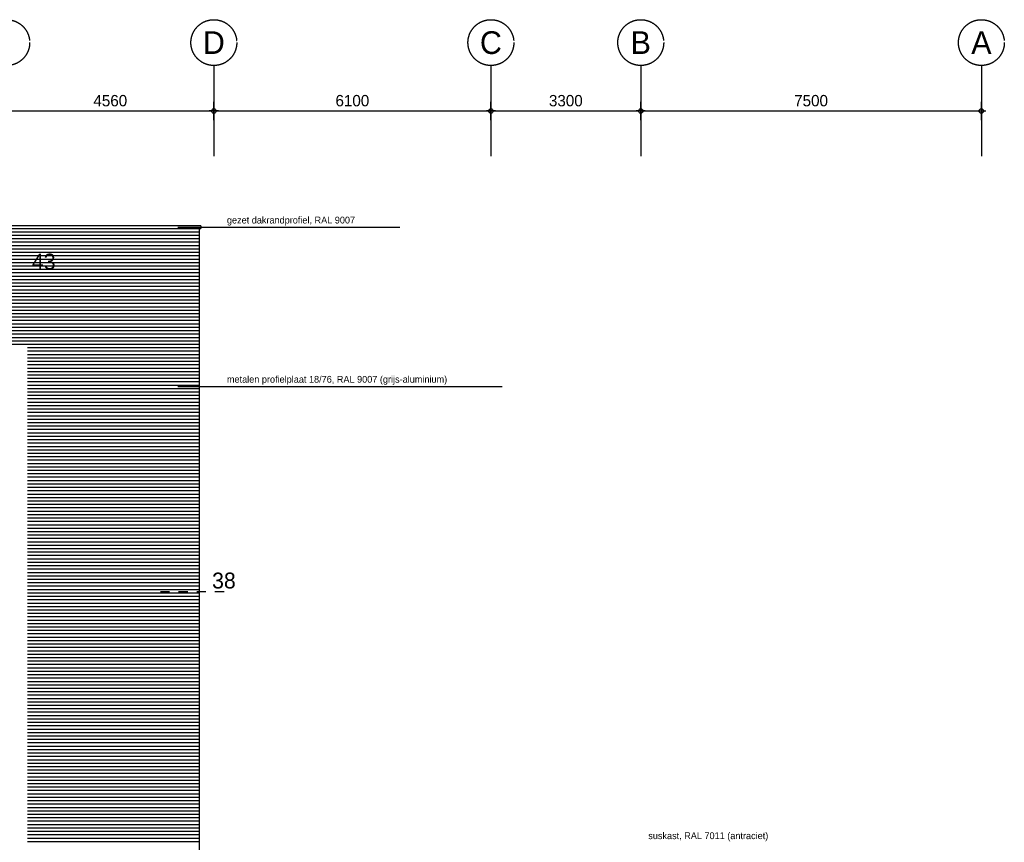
# Model space of a CAD drawing. Extents: x 0 to 140000, y 0 to 84100.
# Tile 10 of 36: x 50407 to 72087, y 20258 to 38374. Entities that reach past the tile are written whole.
import ezdxf
from ezdxf.enums import TextEntityAlignment as Align

# ---------------------------------------------------------------- set-up
doc = ezdxf.new("R2010")
doc.units = 0
doc.header["$LTSCALE"] = 100
doc.header["$MEASUREMENT"] = 0
doc.header["$PDMODE"] = 35
doc.header["$PDSIZE"] = 100
doc.linetypes.add('B0201', pattern=[50, 31.25, -6.25, 6.25, -6.25])
doc.linetypes.add('TEGELS', pattern=[4, 2, -2])
doc.layers.get('0').update_dxf_attribs({"linetype": 'CONTINUOUS'})
doc.layers.get('DEFPOINTS').update_dxf_attribs({"linetype": 'CONTINUOUS'})
for name, color, linetype in [('AL$7A---_STRAMIEN', 42, 'B0201'), ('AL21----_BUITENWAND', 2, 'CONTINUOUS'), ('AM$1A---_ALGEMEEN', 1, 'CONTINUOUS'), ('AT$1A---_ALGEMEEN', 1, 'CONTINUOUS'), ('AT$1A---_TEKST', 2, 'CONTINUOUS'), ('DETAILS', 4, 'TEGELS'), ('GOLFPLAAT', 42, 'CONTINUOUS')]:
    doc.layers.add(name, color=color, linetype=linetype)
doc.styles.add('02_100', font='B-GBP.shx', dxfattribs={"height": 250})
doc.styles.add('03_100', font='B-GBP.shx', dxfattribs={"height": 350})
doc.styles.add('03_200', font='B-GBP.shx', dxfattribs={"height": 700})
doc.styles.add('B-01', font='b-gbp')
doc.dimstyles.new('1732', dxfattribs={"dimscale": 100, "dimtxt": 2.5, "dimasz": 1, "dimexe": 0.18, "dimexo": 0.0625, "dimgap": 1, "dimtad": 1, "dimdec": 0, "dimzin": 0, "dimtxsty": 'B-01', "dimblk1": 'B-TOD', "dimblk2": 'B-TOD', "dimsah": 1, "dimcen": 1, "dimse1": 1, "dimse2": 1, "dimclrt": 2, "dimazin": 3, "dimtfac": 1, "dimtdec": 1, "dimtmove": 0, "dimatfit": 3, "dimtolj": 1, "dimtzin": 0})

# ---------------------------------------------------------------- blocks, each defined once
blk = doc.blocks.new('B-TOD')
for p, q in [((-1, 0), (1, 0)), ((0, -2), (0, 2))]:
    blk.add_line(p, q)
blk.add_circle((0, 0), 0.5)
blk = doc.blocks.new('*D65')
at = {"color": 0, "linetype": 'BYBLOCK'}
blk.add_line((50222, 36364), (54582, 36364), dxfattribs=at)
at = {"layer": 'DEFPOINTS', "color": 0, "linetype": 'BYBLOCK'}
for p in [(54682, 36364), (50122, 36018), (54682, 36018)]:
    blk.add_point(p, dxfattribs=at)
at = {"color": 0, "linetype": 'BYBLOCK', "xscale": 100, "yscale": 100, "zscale": 100, "rotation": 180}
blk.add_blockref('B-TOD', (50122, 36364), dxfattribs=at)
at = {"color": 0, "linetype": 'BYBLOCK', "xscale": 100, "yscale": 100, "zscale": 100}
blk.add_blockref('B-TOD', (54682, 36364), dxfattribs=at)
at = {"color": 2, "linetype": 'BYBLOCK', "insert": (52402, 36589), "char_height": 250, "attachment_point": 5, "style": 'B-01'}
blk.add_mtext('\\A1;4560', dxfattribs=at)
blk = doc.blocks.new('*D64')
at = {"color": 0, "linetype": 'BYBLOCK'}
blk.add_line((54782, 36364), (60682, 36364), dxfattribs=at)
at = {"layer": 'DEFPOINTS', "color": 0, "linetype": 'BYBLOCK'}
for p in [(60782, 36364), (54682, 36018), (60782, 36018)]:
    blk.add_point(p, dxfattribs=at)
at = {"color": 0, "linetype": 'BYBLOCK', "xscale": 100, "yscale": 100, "zscale": 100, "rotation": 180}
blk.add_blockref('B-TOD', (54682, 36364), dxfattribs=at)
at = {"color": 0, "linetype": 'BYBLOCK', "xscale": 100, "yscale": 100, "zscale": 100}
blk.add_blockref('B-TOD', (60782, 36364), dxfattribs=at)
at = {"color": 2, "linetype": 'BYBLOCK', "insert": (57732, 36589), "char_height": 250, "attachment_point": 5, "style": 'B-01'}
blk.add_mtext('\\A1;6100', dxfattribs=at)
blk = doc.blocks.new('*D63')
at = {"color": 0, "linetype": 'BYBLOCK'}
blk.add_line((60882, 36364), (63982, 36364), dxfattribs=at)
at = {"layer": 'DEFPOINTS', "color": 0, "linetype": 'BYBLOCK'}
for p in [(64082, 36364), (60782, 36018), (64082, 36018)]:
    blk.add_point(p, dxfattribs=at)
at = {"color": 0, "linetype": 'BYBLOCK', "xscale": 100, "yscale": 100, "zscale": 100, "rotation": 180}
blk.add_blockref('B-TOD', (60782, 36364), dxfattribs=at)
at = {"color": 0, "linetype": 'BYBLOCK', "xscale": 100, "yscale": 100, "zscale": 100}
blk.add_blockref('B-TOD', (64082, 36364), dxfattribs=at)
at = {"color": 2, "linetype": 'BYBLOCK', "insert": (62432, 36589), "char_height": 250, "attachment_point": 5, "style": 'B-01'}
blk.add_mtext('\\A1;3300', dxfattribs=at)
blk = doc.blocks.new('*D62')
at = {"color": 0, "linetype": 'BYBLOCK'}
blk.add_line((64182, 36364), (71482, 36364), dxfattribs=at)
at = {"layer": 'DEFPOINTS', "color": 0, "linetype": 'BYBLOCK'}
for p in [(71582, 36364), (64082, 36018), (71582, 36018)]:
    blk.add_point(p, dxfattribs=at)
at = {"color": 0, "linetype": 'BYBLOCK', "xscale": 100, "yscale": 100, "zscale": 100, "rotation": 180}
blk.add_blockref('B-TOD', (64082, 36364), dxfattribs=at)
at = {"color": 0, "linetype": 'BYBLOCK', "xscale": 100, "yscale": 100, "zscale": 100}
blk.add_blockref('B-TOD', (71582, 36364), dxfattribs=at)
at = {"color": 2, "linetype": 'BYBLOCK', "insert": (67832, 36589), "char_height": 250, "attachment_point": 5, "style": 'B-01'}
blk.add_mtext('\\A1;7500', dxfattribs=at)

msp = doc.modelspace()

# ---------------------------------------------------------------- linework, layer by layer
at = {"layer": 'AL$7A---_STRAMIEN'}
for p, q in [((54682.1, 37364.5), (54682.1, 35364.5)), ((60782.1, 37364.5), (60782.1, 35364.5)), ((64082.1, 37364.5), (64082.1, 35364.5)), ((71582.1, 37364.5), (71582.1, 35364.5))]:
    msp.add_line(p, q, dxfattribs=at)
at = {"layer": 'AL$7A---_STRAMIEN', "color": 1}
for centre in [(50122, 37869.1), (54682.1, 37869.1), (60782.1, 37869.1), (64082.1, 37869.1), (71582.1, 37869.1)]:
    msp.add_circle(centre, 504.6, dxfattribs=at)
at = {"layer": 'AL21----_BUITENWAND'}
for p, q in [((54392.2, 33832.6), (43382, 33832.6)), ((54392.2, 33832.6), (54392.2, 33778.1)), ((43382, 33778.1), (54392.2, 33778.1)), ((54362.2, 33778.1), (54362.2, 17541.2))]:
    msp.add_line(p, q, dxfattribs=at)
at = {"layer": 'AT$1A---_ALGEMEEN', "color": 1}
for p, q in [((53890.1, 33805.6), (58778.2, 33805.6)), ((53890.1, 30299.2), (61033.9, 30299.2))]:
    msp.add_line(p, q, dxfattribs=at)
at = {"layer": 'DETAILS', "color": 5}
for p, q in [((49539.5, 32803.1), (50986.7, 32803.1)), ((53506.9, 25779.6), (54954.1, 25779.6))]:
    msp.add_line(p, q, dxfattribs=at)
at = {"layer": 'GOLFPLAAT'}
for p, q in [((43412, 33703.1), (54362.2, 33703.1)), ((43412, 33628.1), (54362.2, 33628.1)), ((43412, 33553.1), (54362.2, 33553.1)), ((43412, 33478.1), (54362.2, 33478.1)), ((43412, 33403.1), (54362.2, 33403.1)), ((43412, 33328.1), (54362.2, 33328.1)), ((43412, 33253.1), (54362.2, 33253.1)), ((43412, 33178.1), (54362.2, 33178.1)), ((43412, 33103.1), (54362.2, 33103.1)), ((43412, 33028.1), (54362.2, 33028.1)), ((43412, 33028.1), (54362.2, 33028.1)), ((43412, 32953.1), (54362.2, 32953.1)), ((43412, 32878.1), (54362.2, 32878.1)), ((43412, 32803.1), (54362.2, 32803.1)), ((43412, 32728.1), (54362.2, 32728.1)), ((43412, 32653.1), (54362.2, 32653.1)), ((43412, 32578.1), (54362.2, 32578.1)), ((43412, 32503.1), (54362.2, 32503.1)), ((43412, 32428.1), (54362.2, 32428.1)), ((43412, 32353.1), (54362.2, 32353.1)), ((43412, 32278.1), (54362.2, 32278.1)), ((43412, 32203.1), (54362.2, 32203.1)), ((43412, 32128.1), (54362.2, 32128.1)), ((45612, 32053.1), (54362.2, 32053.1)), ((45612, 31978.1), (54362.2, 31978.1)), ((45612, 31903.1), (54362.2, 31903.1)), ((43412, 31678.1), (54362.2, 31678.1)), ((43412, 31678.1), (54362.2, 31678.1)), ((45612, 31828.1), (54362.2, 31828.1)), ((45612, 31753.1), (54362.2, 31753.1)), ((43412, 31603.1), (54362.2, 31603.1)), ((43412, 31528.1), (54362.2, 31528.1)), ((43412, 31453.1), (54362.2, 31453.1)), ((43412, 31378.1), (54362.2, 31378.1)), ((43412, 31378.1), (54362.2, 31378.1)), ((43412, 31303.1), (54362.2, 31303.1)), ((43412, 31228.1), (54362.2, 31228.1)), ((50579.1, 31153.1), (54362.2, 31153.1)), ((50579.1, 31078.1), (54362.2, 31078.1)), ((50579.1, 31003.1), (54362.2, 31003.1)), ((50579.1, 30928.1), (54362.2, 30928.1)), ((50579.1, 30853.1), (54362.2, 30853.1)), ((50579.1, 30778.1), (54362.2, 30778.1)), ((50579.1, 30778.1), (54362.2, 30778.1)), ((50579.1, 30703.1), (54362.2, 30703.1)), ((50579.1, 30628.1), (54362.2, 30628.1)), ((50579.1, 30553.1), (54362.2, 30553.1)), ((50579.1, 30478.1), (54362.2, 30478.1)), ((50579.1, 30403.1), (54362.2, 30403.1)), ((50579.1, 30328.1), (54362.2, 30328.1)), ((50579.1, 30253.1), (54362.2, 30253.1)), ((50579.1, 30178.1), (54362.2, 30178.1)), ((50579.1, 30103.1), (54362.2, 30103.1)), ((50579.1, 30028.1), (54362.2, 30028.1)), ((50579.1, 29953.1), (54362.2, 29953.1)), ((50579.1, 29878.1), (54362.2, 29878.1)), ((50579.1, 29803.1), (54362.2, 29803.1)), ((50579.1, 29728.1), (54362.2, 29728.1)), ((50579.1, 29653.1), (54362.2, 29653.1)), ((50579.1, 29578.1), (54362.2, 29578.1)), ((50579.1, 29503.1), (54362.2, 29503.1)), ((50579.1, 29428.1), (54362.2, 29428.1)), ((50579.1, 29353.1), (54362.2, 29353.1)), ((50579.1, 29278.1), (54362.2, 29278.1)), ((50579.1, 29203.1), (54362.2, 29203.1)), ((50579.1, 29128.1), (54362.2, 29128.1)), ((50579.1, 29053.1), (54362.2, 29053.1)), ((50579.1, 28978.1), (54362.2, 28978.1)), ((50579.1, 28903.1), (54362.2, 28903.1)), ((50579.1, 28828.1), (54362.2, 28828.1)), ((50579.1, 28828.1), (54362.2, 28828.1)), ((50579.1, 28753.1), (54362.2, 28753.1)), ((50579.1, 28678.1), (54362.2, 28678.1)), ((50579.1, 28603.1), (54362.2, 28603.1)), ((50579.1, 28528.1), (54362.2, 28528.1)), ((50579.1, 28453.1), (54362.2, 28453.1)), ((50579.1, 28378.1), (54362.2, 28378.1)), ((50579.1, 28303.1), (54362.2, 28303.1)), ((50579.1, 28228.1), (54362.2, 28228.1)), ((50579.1, 28153.1), (54362.2, 28153.1)), ((50579.1, 28078.1), (54362.2, 28078.1)), ((50579.1, 28003.1), (54362.2, 28003.1)), ((50579.1, 27928.1), (54362.2, 27928.1)), ((50579.1, 27853.1), (54362.2, 27853.1)), ((50579.1, 27778.1), (54362.2, 27778.1)), ((50579.1, 27703.1), (54362.2, 27703.1)), ((50579.1, 27628.1), (54362.2, 27628.1)), ((50579.1, 27553.1), (54362.2, 27553.1)), ((50579.1, 27478.1), (54362.2, 27478.1)), ((50579.1, 27403.1), (54362.2, 27403.1)), ((50579.1, 27328.1), (54362.2, 27328.1)), ((50579.1, 27253.1), (54362.2, 27253.1)), ((50579.1, 27178.1), (54362.2, 27178.1)), ((50579.1, 27103.1), (54362.2, 27103.1)), ((50579.1, 27028.1), (54362.2, 27028.1)), ((50579.1, 27028.1), (54362.2, 27028.1)), ((50579.1, 26953.1), (54362.2, 26953.1)), ((50579.1, 26878.1), (54362.2, 26878.1)), ((50579.1, 26803.1), (54362.2, 26803.1)), ((50579.1, 26728.1), (54362.2, 26728.1)), ((50579.1, 26653.1), (54362.2, 26653.1)), ((50579.1, 26578.1), (54362.2, 26578.1)), ((50579.1, 26503.1), (54362.2, 26503.1)), ((50579.1, 26428.1), (54362.2, 26428.1)), ((50579.1, 26353.1), (54362.2, 26353.1)), ((50579.1, 26278.1), (54362.2, 26278.1)), ((50579.1, 26203.1), (54362.2, 26203.1)), ((50579.1, 26128.1), (54362.2, 26128.1)), ((50579.1, 26053.1), (54362.2, 26053.1)), ((50579.1, 25978.1), (54362.2, 25978.1)), ((50579.1, 25903.1), (54362.2, 25903.1)), ((50579.1, 25828.1), (54362.2, 25828.1)), ((50579.1, 25753.1), (54362.2, 25753.1)), ((50579.1, 25678.1), (54362.2, 25678.1)), ((50579.1, 25603.1), (54362.2, 25603.1)), ((50579.1, 25528.1), (54362.2, 25528.1)), ((50579.1, 25453.1), (54362.2, 25453.1)), ((50579.1, 25378.1), (54362.2, 25378.1)), ((50579.1, 25303.1), (54362.2, 25303.1)), ((50579.1, 25228.1), (54362.2, 25228.1)), ((50579.1, 25153.1), (54362.2, 25153.1)), ((50579.1, 25078.1), (54362.2, 25078.1)), ((50579.1, 25078.1), (54362.2, 25078.1)), ((50579.1, 25003.1), (54362.2, 25003.1)), ((50579.1, 24928.1), (54362.2, 24928.1)), ((50579.1, 24853.1), (54362.2, 24853.1)), ((50579.1, 24778.1), (54362.2, 24778.1)), ((50579.1, 24703.1), (54362.2, 24703.1)), ((50579.1, 24628.1), (54362.2, 24628.1)), ((50579.1, 24553.1), (54362.2, 24553.1)), ((50579.1, 24478.1), (54362.2, 24478.1)), ((50579.1, 24403.1), (54362.2, 24403.1)), ((50579.1, 24328.1), (54362.2, 24328.1)), ((50579.1, 24253.1), (54362.2, 24253.1)), ((50579.1, 24178.1), (54362.2, 24178.1)), ((50579.1, 24103.1), (54362.2, 24103.1)), ((50579.1, 24028.1), (54362.2, 24028.1)), ((50579.1, 23953.1), (54362.2, 23953.1)), ((50579.1, 23878.1), (54362.2, 23878.1)), ((50579.1, 23803.1), (54362.2, 23803.1)), ((50579.1, 23728.1), (54362.2, 23728.1)), ((50579.1, 23653.1), (54362.2, 23653.1)), ((50579.1, 23578.1), (54362.2, 23578.1)), ((50579.1, 23503.1), (54362.2, 23503.1)), ((50579.1, 23428.1), (54362.2, 23428.1)), ((50579.1, 23353.1), (54362.2, 23353.1)), ((50579.1, 23278.1), (54362.2, 23278.1)), ((50579.1, 23203.1), (54362.2, 23203.1)), ((50579.1, 23128.1), (54362.2, 23128.1)), ((50579.1, 23053.1), (54362.2, 23053.1)), ((50579.1, 22978.1), (54362.2, 22978.1)), ((50579.1, 22903.1), (54362.2, 22903.1)), ((50579.1, 22828.1), (54362.2, 22828.1)), ((50579.1, 22753.1), (54362.2, 22753.1)), ((50579.1, 22678.1), (54362.2, 22678.1)), ((50579.1, 22678.1), (54362.2, 22678.1)), ((50579.1, 22603.1), (54362.2, 22603.1)), ((50579.1, 22528.1), (54362.2, 22528.1)), ((50579.1, 22453.1), (54362.2, 22453.1)), ((50579.1, 22378.1), (54362.2, 22378.1)), ((50579.1, 22303.1), (54362.2, 22303.1)), ((50579.1, 22228.1), (54362.2, 22228.1)), ((50579.1, 22153.1), (54362.2, 22153.1)), ((50579.1, 22078.1), (54362.2, 22078.1)), ((50579.1, 22003.1), (54362.2, 22003.1)), ((50579.1, 21928.1), (54362.2, 21928.1)), ((50579.1, 21853.1), (54362.2, 21853.1)), ((50579.1, 21778.1), (54362.2, 21778.1)), ((50579.1, 21703.1), (54362.2, 21703.1)), ((50579.1, 21628.1), (54362.2, 21628.1)), ((50579.1, 21553.1), (54362.2, 21553.1)), ((50579.1, 21478.1), (54362.2, 21478.1)), ((50579.1, 21403.1), (54362.2, 21403.1)), ((50579.1, 21328.1), (54362.2, 21328.1)), ((50579.1, 21253.1), (54362.2, 21253.1)), ((50579.1, 21178.1), (54362.2, 21178.1)), ((50579.1, 21103.1), (54362.2, 21103.1)), ((50579.1, 21028.1), (54362.2, 21028.1)), ((50579.1, 20953.1), (54362.2, 20953.1)), ((50579.1, 20878.1), (54362.2, 20878.1)), ((50579.1, 20803.1), (54362.2, 20803.1)), ((50579.1, 20803.1), (54362.2, 20803.1)), ((50579.1, 20728.1), (54362.2, 20728.1)), ((50579.1, 20653.1), (54362.2, 20653.1)), ((50579.1, 20578.1), (54362.2, 20578.1)), ((50579.1, 20503.1), (54362.2, 20503.1)), ((50579.1, 20428.1), (54362.2, 20428.1)), ((50579.1, 20353.1), (54362.2, 20353.1)), ((50579.1, 20278.1), (54362.2, 20278.1))]:
    msp.add_line(p, q, dxfattribs=at)

# ---------------------------------------------------------------- texts
at = {"layer": 'AT$1A---_ALGEMEEN', "color": 2, "style": '02_100'}
for s, p in [('gezet dakrandprofiel, RAL 9007', (54970.2, 33885.6)), ('metalen profielplaat 18/76, RAL 9007 (grijs-aluminium)', (54970.2, 30379.2)), ('suskast, RAL 7011 (antraciet)', (64247.5, 20328.2))]:
    msp.add_text(s, height=150, dxfattribs=at).set_placement(p)
at = {"layer": 'AT$1A---_ALGEMEEN', "color": 4, "style": '03_100'}
for s, p in [('43', (50676.4, 32871.5)), ('38', (54643.8, 25848))]:
    msp.add_text(s, height=350, dxfattribs=at).set_placement(p)
at = {"layer": 'AT$1A---_TEKST', "color": 3, "style": '03_200'}
for s, p in [('D', (54682.1, 37869.1)), ('C', (60782.1, 37869.1)), ('B', (64082.1, 37869.1)), ('A', (71582.1, 37869.1))]:
    msp.add_text(s, height=500, dxfattribs=at).set_placement(p, align=Align.MIDDLE)

# ---------------------------------------------------------------- dimensions: what is measured, and where the dimension line sits
at = {"layer": 'AM$1A---_ALGEMEEN'}
for base, p1, p2, picture, middle in [((54682.1, 36364.5), (50122, 36017.6), (54682.1, 36017.6), '*D65', (52402.1, 36589.5)), ((60782.1, 36364.5), (54682.1, 36017.6), (60782.1, 36017.6), '*D64', (57732.1, 36589.5)), ((64082.1, 36364.5), (60782.1, 36017.6), (64082.1, 36017.6), '*D63', (62432.1, 36589.5)), ((71582.1, 36364.5), (64082.1, 36017.6), (71582.1, 36017.6), '*D62', (67832.1, 36589.5))]:
    dim = msp.add_linear_dim(base=base, p1=p1, p2=p2, dimstyle='1732', dxfattribs=at)
    dim.commit()
    dim.dimension.update_dxf_attribs({"geometry": picture, "text_midpoint": middle})

doc.saveas('drawing.dxf')
